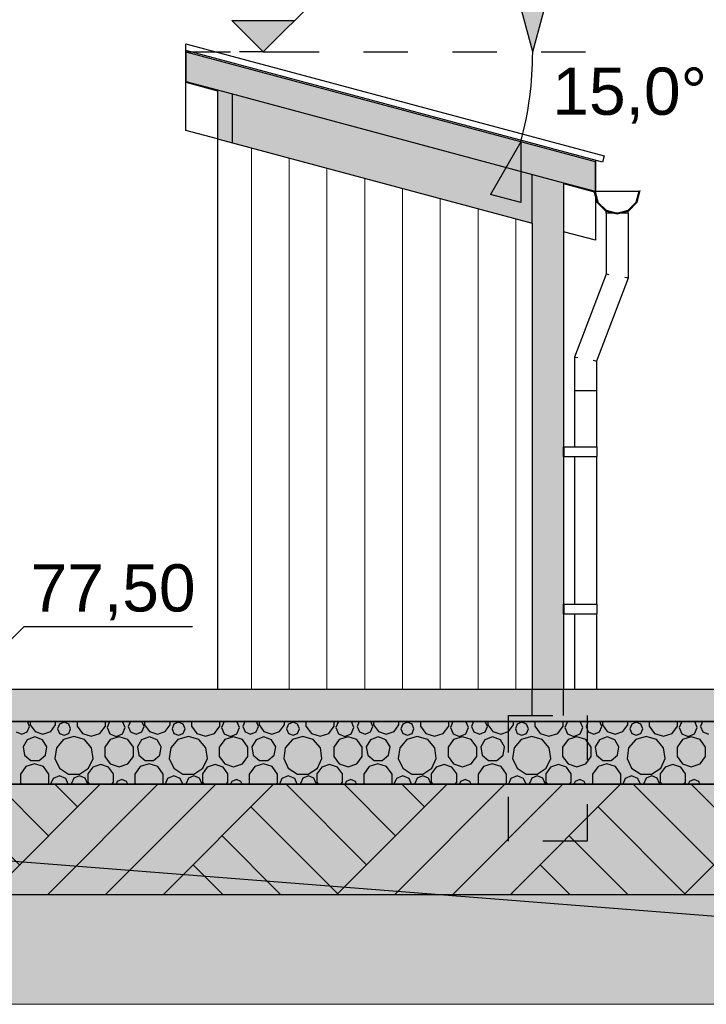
# Model space of a CAD drawing. Header units: millimetres. Extents: x 136716 to 165336, y 71818 to 82974.
# Tile 12 of 14: x 160360 to 162542, y 76497 to 79625. Entities that reach past the tile are written whole.
import ezdxf

# ---------------------------------------------------------------- set-up
doc = ezdxf.new("R2010")
doc.units = ezdxf.units.MM
doc.header["$LTSCALE"] = 0.5
doc.header["$MEASUREMENT"] = 0
doc.linetypes.add('PLINE', pattern=[0])
doc.linetypes.add('Små Stiplet', pattern=[564.444444, 282.222222, -282.222222])
for name, color, linetype in [('0(Nye konstruksjoner)', 7, 'Continuous'), ('23-- Yttervegger (Skravur)(Nye konstruksjoner)', 7, 'Continuous'), ('23-- Yttervegger(Nye konstruksjoner)', 7, 'Continuous'), ('26-- Yttertak (Skravur)(Nye konstruksjoner)', 7, 'Continuous'), ('26-- Yttertak(Nye konstruksjoner)', 7, 'Continuous'), ('265- Gesimser_ takrenner og nedløp(Nye konstruksjoner)', 7, 'Continuous'), ('315- Utstyr for sanitærinstallasjoner(Nye konstruksjoner)', 7, 'Continuous'), ('711--_E__ Eksisterende terreng(Nye konstruksjoner)', 7, 'Continuous'), ('762- Plasser (Parkeringsplasser_ lekeplasser_ balløkker mv) (Skravur)(Nye konstruksjoner)', 7, 'Continuous'), ('842-M___1_100 Målsetting bygning(Nye konstruksjoner)', 7, 'Continuous'), ('842-M___1_50 Målsetting bygning(Nye konstruksjoner)', 7, 'Continuous')]:
    doc.layers.add(name, color=color, linetype=linetype)
doc.layers.add('235- Utvendig kledning og overflate(Nye konstruksjoner)', color=7, linetype='Continuous', lineweight=0)
doc.layers.add('256- Faste himlinger og overflatebehandling(Nye konstruksjoner)', color=7, linetype='Continuous', lineweight=0)
doc.styles.add('GENERATED_STYLE_1', font='arial.ttf')
doc.dimstyles.new('GENERATED_STYLE__1', dxfattribs={"dimtxt": 150, "dimasz": 190, "dimexe": 0.18, "dimexo": 0.0625, "dimgap": 0, "dimtad": 1, "dimtih": 1, "dimtoh": 1, "dimdec": 0, "dimzin": 0, "dimdsep": 46, "dimtxsty": 'GENERATED_STYLE_1', "dimblk": 'ARROWHEAD_6', "dimblk1": 'ARROWHEAD_6', "dimblk2": 'ARROWHEAD_6', "dimcen": 0.09, "dimse1": 1, "dimse2": 1, "dimclrd": 256, "dimclre": 256, "dimclrt": 256, "dimadec": 1, "dimazin": 0, "dimtfac": 1, "dimtdec": 4, "dimtmove": 0, "dimatfit": 3, "dimfxl": 1, "dimtolj": 1, "dimtzin": 0, "dimarcsym": 0})
doc.dimstyles.new('GENERATED_STYLE__3', dxfattribs={"dimtxt": 150, "dimasz": 183.574879, "dimexe": 0.18, "dimexo": 40, "dimgap": 0, "dimtad": 1, "dimtih": 1, "dimtoh": 1, "dimdec": 0, "dimzin": 0, "dimdsep": 46, "dimtxsty": 'GENERATED_STYLE_1', "dimblk": 'ARROWHEAD_5', "dimblk1": 'ARROWHEAD_5', "dimblk2": 'ARROWHEAD_5', "dimcen": 0.09, "dimclrd": 256, "dimclre": 256, "dimclrt": 256, "dimadec": 1, "dimazin": 0, "dimtfac": 1, "dimtdec": 4, "dimtmove": 2, "dimatfit": 3, "dimfxl": 1, "dimtolj": 1, "dimtzin": 0, "dimarcsym": 0})

# ---------------------------------------------------------------- blocks, each defined once
blk = doc.blocks.new('*X26', base_point=(23300.8, 0))
at = {"layer": '235- Utvendig kledning og overflate(Nye konstruksjoner)', "linetype": 'PLINE'}
for p, q in [((161096.5, 79218), (161096.5, 77497.4)), ((161096.5, 77497.4), (161096.5, 79218)), ((161216.5, 79185.8), (161216.5, 77497.4)), ((161216.5, 77497.4), (161216.5, 79185.8)), ((161336.5, 79153.7), (161336.5, 77497.4)), ((161336.5, 77497.4), (161336.5, 79153.7)), ((161456.6, 79121.5), (161456.6, 77497.4)), ((161456.6, 77497.4), (161456.6, 79121.5)), ((161576.6, 79089.3), (161576.6, 77497.4)), ((161576.6, 77497.4), (161576.6, 79089.3)), ((161696.6, 79057.2), (161696.6, 77497.4)), ((161696.6, 77497.4), (161696.6, 79057.2)), ((161816.7, 79025), (161816.7, 77497.4)), ((161816.7, 77497.4), (161816.7, 79025)), ((161936.7, 78992.8), (161936.7, 77497.4)), ((161936.7, 77497.4), (161936.7, 78992.8))]:
    blk.add_line(p, q, dxfattribs=at)
blk = doc.blocks.new('*X27', base_point=(23300.8, 0))
at = {"layer": '0(Nye konstruksjoner)', "linetype": 'PLINE'}
for p, q in [((160391.5, 77380.5), (160384.9, 77396.3)), ((160393.3, 77396.3), (160393.3, 77385.1)), ((160474.2, 77385.1), (160474.2, 77396.3)), ((160486.5, 77387.5), (160480.5, 77372.8)), ((160501.1, 77393.5), (160486.5, 77387.5)), ((160515.8, 77387.5), (160501.1, 77393.5)), ((160521.8, 77372.8), (160515.8, 77387.5)), ((160542.3, 77396.3), (160542.3, 77381.5)), ((160632.2, 77381.5), (160632.2, 77396.3)), ((160645.7, 77396.3), (160637.7, 77377)), ((160694.9, 77377), (160686.9, 77396.3)), ((160711.6, 77396.3), (160705, 77380.5)), ((160755.2, 77380.5), (160748.6, 77396.3)), ((160757, 77396.3), (160757, 77385.1)), ((160838, 77385.1), (160838, 77396.3)), ((160850.2, 77387.5), (160844.2, 77372.8)), ((160864.9, 77393.5), (160850.2, 77387.5)), ((160879.5, 77387.5), (160864.9, 77393.5)), ((160885.5, 77372.8), (160879.5, 77387.5)), ((160906, 77396.3), (160906, 77381.5)), ((160996, 77381.5), (160996, 77396.3)), ((161009.4, 77396.3), (161001.4, 77377)), ((161058.6, 77377), (161050.6, 77396.3)), ((161075.3, 77396.3), (161068.7, 77380.5)), ((161118.9, 77380.5), (161112.4, 77396.3)), ((161120.7, 77396.3), (161120.7, 77385.1)), ((161201.7, 77385.1), (161201.7, 77396.3)), ((161213.9, 77387.5), (161207.9, 77372.8)), ((161228.6, 77393.5), (161213.9, 77387.5)), ((161243.2, 77387.5), (161228.6, 77393.5)), ((161249.2, 77372.8), (161243.2, 77387.5)), ((161269.7, 77396.3), (161269.7, 77381.5)), ((161359.7, 77381.5), (161359.7, 77396.3)), ((161373.1, 77396.3), (161365.1, 77377)), ((161422.3, 77377), (161414.3, 77396.3)), ((161439, 77396.3), (161432.5, 77380.5)), ((161482.6, 77380.5), (161476.1, 77396.3)), ((161484.4, 77396.3), (161484.4, 77385.1)), ((161565.4, 77385.1), (161565.4, 77396.3)), ((161577.7, 77387.5), (161571.6, 77372.8)), ((161592.3, 77393.5), (161577.7, 77387.5)), ((161606.9, 77387.5), (161592.3, 77393.5)), ((161612.9, 77372.8), (161606.9, 77387.5)), ((161633.4, 77396.3), (161633.4, 77381.5)), ((161723.4, 77381.5), (161723.4, 77396.3)), ((161736.8, 77396.3), (161728.8, 77377)), ((161786, 77377), (161778, 77396.3)), ((161802.7, 77396.3), (161796.2, 77380.5)), ((161846.3, 77380.5), (161839.8, 77396.3)), ((161848.1, 77396.3), (161848.1, 77385.1)), ((161929.1, 77385.1), (161929.1, 77396.3)), ((161941.4, 77387.5), (161935.3, 77372.8)), ((161956, 77393.5), (161941.4, 77387.5)), ((161970.6, 77387.5), (161956, 77393.5)), ((161976.7, 77372.8), (161970.6, 77387.5)), ((161997.1, 77396.3), (161997.1, 77381.5)), ((162087.1, 77381.5), (162087.1, 77396.3)), ((162100.5, 77396.3), (162092.5, 77377)), ((162149.7, 77377), (162141.7, 77396.3)), ((162166.4, 77396.3), (162159.9, 77380.5)), ((162210, 77380.5), (162203.5, 77396.3)), ((162211.8, 77396.3), (162211.8, 77385.1)), ((162292.8, 77385.1), (162292.8, 77396.3)), ((162305.1, 77387.5), (162299, 77372.8)), ((162319.7, 77393.5), (162305.1, 77387.5)), ((162334.3, 77387.5), (162319.7, 77393.5)), ((162340.4, 77372.8), (162334.3, 77387.5)), ((162360.8, 77396.3), (162360.8, 77381.5)), ((162450.8, 77381.5), (162450.8, 77396.3)), ((162464.2, 77396.3), (162456.2, 77377)), ((162513.4, 77377), (162505.4, 77396.3)), ((162530.1, 77396.3), (162523.6, 77380.5)), ((160348.7, 77362.8), (160366.4, 77355.5)), ((160366.4, 77355.5), (160384.1, 77362.8)), ((160384.1, 77362.8), (160391.5, 77380.5)), ((160393.3, 77385.1), (160408.8, 77363.8)), ((160408.8, 77363.8), (160433.8, 77355.7)), ((160433.8, 77355.7), (160458.8, 77363.8)), ((160458.8, 77363.8), (160474.2, 77385.1)), ((160480.5, 77372.8), (160486.5, 77358.2)), ((160486.5, 77358.2), (160501.1, 77352.2)), ((160501.1, 77352.2), (160515.8, 77358.2)), ((160515.8, 77358.2), (160521.8, 77372.8)), ((160542.3, 77381.5), (160559.4, 77357.8)), ((160559.4, 77357.8), (160587.3, 77348.8)), ((160587.3, 77348.8), (160615.1, 77357.8)), ((160615.1, 77357.8), (160632.2, 77381.5)), ((160637.7, 77377), (160646.1, 77356.8)), ((160646.1, 77356.8), (160666.3, 77348.4)), ((160666.3, 77348.4), (160686.5, 77356.8)), ((160686.5, 77356.8), (160694.9, 77377)), ((160705, 77380.5), (160712.4, 77362.8)), ((160712.4, 77362.8), (160730.1, 77355.5)), ((160730.1, 77355.5), (160747.8, 77362.8)), ((160747.8, 77362.8), (160755.2, 77380.5)), ((160757, 77385.1), (160772.5, 77363.8)), ((160772.5, 77363.8), (160797.5, 77355.7)), ((160797.5, 77355.7), (160822.5, 77363.8)), ((160822.5, 77363.8), (160838, 77385.1)), ((160844.2, 77372.8), (160850.2, 77358.2)), ((160850.2, 77358.2), (160864.9, 77352.2)), ((160864.9, 77352.2), (160879.5, 77358.2)), ((160879.5, 77358.2), (160885.5, 77372.8)), ((160906, 77381.5), (160923.2, 77357.8)), ((160923.2, 77357.8), (160951, 77348.8)), ((160951, 77348.8), (160978.8, 77357.8)), ((160978.8, 77357.8), (160996, 77381.5)), ((161001.4, 77377), (161009.8, 77356.8)), ((161009.8, 77356.8), (161030, 77348.4)), ((161030, 77348.4), (161050.2, 77356.8)), ((161050.2, 77356.8), (161058.6, 77377)), ((161068.7, 77380.5), (161076.1, 77362.8)), ((161076.1, 77362.8), (161093.8, 77355.5)), ((161093.8, 77355.5), (161111.5, 77362.8)), ((161111.5, 77362.8), (161118.9, 77380.5)), ((161120.7, 77385.1), (161136.2, 77363.8)), ((161136.2, 77363.8), (161161.2, 77355.7)), ((161161.2, 77355.7), (161186.2, 77363.8)), ((161186.2, 77363.8), (161201.7, 77385.1)), ((161207.9, 77372.8), (161213.9, 77358.2)), ((161213.9, 77358.2), (161228.6, 77352.2)), ((161228.6, 77352.2), (161243.2, 77358.2)), ((161243.2, 77358.2), (161249.2, 77372.8)), ((161269.7, 77381.5), (161286.9, 77357.8)), ((161286.9, 77357.8), (161314.7, 77348.8)), ((161314.7, 77348.8), (161342.5, 77357.8)), ((161342.5, 77357.8), (161359.7, 77381.5)), ((161365.1, 77377), (161373.5, 77356.8)), ((161373.5, 77356.8), (161393.7, 77348.4)), ((161393.7, 77348.4), (161413.9, 77356.8)), ((161413.9, 77356.8), (161422.3, 77377)), ((161432.5, 77380.5), (161439.8, 77362.8)), ((161439.8, 77362.8), (161457.5, 77355.5)), ((161457.5, 77355.5), (161475.3, 77362.8)), ((161475.3, 77362.8), (161482.6, 77380.5)), ((161484.4, 77385.1), (161499.9, 77363.8)), ((161499.9, 77363.8), (161524.9, 77355.7)), ((161524.9, 77355.7), (161549.9, 77363.8)), ((161549.9, 77363.8), (161565.4, 77385.1)), ((161571.6, 77372.8), (161577.7, 77358.2)), ((161577.7, 77358.2), (161592.3, 77352.2)), ((161592.3, 77352.2), (161606.9, 77358.2)), ((161606.9, 77358.2), (161612.9, 77372.8)), ((161633.4, 77381.5), (161650.6, 77357.8)), ((161650.6, 77357.8), (161678.4, 77348.8)), ((161678.4, 77348.8), (161706.2, 77357.8)), ((161706.2, 77357.8), (161723.4, 77381.5)), ((161728.8, 77377), (161737.2, 77356.8)), ((161737.2, 77356.8), (161757.4, 77348.4)), ((161757.4, 77348.4), (161777.6, 77356.8)), ((161777.6, 77356.8), (161786, 77377)), ((161796.2, 77380.5), (161803.5, 77362.8)), ((161803.5, 77362.8), (161821.2, 77355.5)), ((161821.2, 77355.5), (161839, 77362.8)), ((161839, 77362.8), (161846.3, 77380.5)), ((161848.1, 77385.1), (161863.6, 77363.8)), ((161863.6, 77363.8), (161888.6, 77355.7)), ((161888.6, 77355.7), (161913.6, 77363.8)), ((161913.6, 77363.8), (161929.1, 77385.1)), ((161935.3, 77372.8), (161941.4, 77358.2)), ((161941.4, 77358.2), (161956, 77352.2)), ((161956, 77352.2), (161970.6, 77358.2)), ((161970.6, 77358.2), (161976.7, 77372.8)), ((161997.1, 77381.5), (162014.3, 77357.8)), ((162014.3, 77357.8), (162042.1, 77348.8)), ((162042.1, 77348.8), (162069.9, 77357.8)), ((162069.9, 77357.8), (162087.1, 77381.5)), ((162092.5, 77377), (162100.9, 77356.8)), ((162100.9, 77356.8), (162121.1, 77348.4)), ((162121.1, 77348.4), (162141.3, 77356.8)), ((162141.3, 77356.8), (162149.7, 77377)), ((162159.9, 77380.5), (162167.2, 77362.8)), ((162167.2, 77362.8), (162184.9, 77355.5)), ((162184.9, 77355.5), (162202.7, 77362.8)), ((162202.7, 77362.8), (162210, 77380.5)), ((162211.8, 77385.1), (162227.3, 77363.8)), ((162227.3, 77363.8), (162252.3, 77355.7)), ((162252.3, 77355.7), (162277.3, 77363.8)), ((162277.3, 77363.8), (162292.8, 77385.1)), ((162299, 77372.8), (162305.1, 77358.2)), ((162305.1, 77358.2), (162319.7, 77352.2)), ((162319.7, 77352.2), (162334.3, 77358.2)), ((162334.3, 77358.2), (162340.4, 77372.8)), ((162360.8, 77381.5), (162378, 77357.8)), ((162378, 77357.8), (162405.8, 77348.8)), ((162405.8, 77348.8), (162433.6, 77357.8)), ((162433.6, 77357.8), (162450.8, 77381.5)), ((162456.2, 77377), (162464.6, 77356.8)), ((162464.6, 77356.8), (162484.8, 77348.4)), ((162484.8, 77348.4), (162505, 77356.8)), ((162505, 77356.8), (162513.4, 77377)), ((162523.6, 77380.5), (162530.9, 77362.8)), ((162530.9, 77362.8), (162548.6, 77355.5)), ((160383.6, 77337.8), (160370.5, 77315.1)), ((160408.3, 77346.8), (160383.6, 77337.8)), ((160432.9, 77337.8), (160408.3, 77346.8)), ((160446, 77315.1), (160432.9, 77337.8)), ((160499.3, 77338.7), (160476.7, 77312.6)), ((160532.4, 77348.4), (160499.3, 77338.7)), ((160565.5, 77338.7), (160532.4, 77348.4)), ((160588.1, 77312.6), (160565.5, 77338.7)), ((160647.9, 77338.2), (160630.6, 77314.4)), ((160675.9, 77347.3), (160647.9, 77338.2)), ((160704, 77338.2), (160675.9, 77347.3)), ((160721.3, 77314.4), (160704, 77338.2)), ((160747.3, 77337.8), (160734.2, 77315.1)), ((160772, 77346.8), (160747.3, 77337.8)), ((160796.6, 77337.8), (160772, 77346.8)), ((160809.8, 77315.1), (160796.6, 77337.8)), ((160863, 77338.7), (160840.4, 77312.6)), ((160896.1, 77348.4), (160863, 77338.7)), ((160929.2, 77338.7), (160896.1, 77348.4)), ((160951.8, 77312.6), (160929.2, 77338.7)), ((161011.6, 77338.2), (160994.3, 77314.4)), ((161039.7, 77347.3), (161011.6, 77338.2)), ((161067.7, 77338.2), (161039.7, 77347.3)), ((161085, 77314.4), (161067.7, 77338.2)), ((161111, 77337.8), (161097.9, 77315.1)), ((161135.7, 77346.8), (161111, 77337.8)), ((161160.3, 77337.8), (161135.7, 77346.8)), ((161173.5, 77315.1), (161160.3, 77337.8)), ((161226.7, 77338.7), (161204.1, 77312.6)), ((161259.8, 77348.4), (161226.7, 77338.7)), ((161292.9, 77338.7), (161259.8, 77348.4)), ((161315.5, 77312.6), (161292.9, 77338.7)), ((161375.3, 77338.2), (161358, 77314.4)), ((161403.4, 77347.3), (161375.3, 77338.2)), ((161431.4, 77338.2), (161403.4, 77347.3)), ((161448.7, 77314.4), (161431.4, 77338.2)), ((161474.7, 77337.8), (161461.6, 77315.1)), ((161499.4, 77346.8), (161474.7, 77337.8)), ((161524, 77337.8), (161499.4, 77346.8)), ((161537.2, 77315.1), (161524, 77337.8)), ((161590.4, 77338.7), (161567.8, 77312.6)), ((161623.5, 77348.4), (161590.4, 77338.7)), ((161656.6, 77338.7), (161623.5, 77348.4)), ((161679.2, 77312.6), (161656.6, 77338.7)), ((161739, 77338.2), (161721.7, 77314.4)), ((161767.1, 77347.3), (161739, 77338.2)), ((161795.1, 77338.2), (161767.1, 77347.3)), ((161812.4, 77314.4), (161795.1, 77338.2)), ((161838.4, 77337.8), (161825.3, 77315.1)), ((161863.1, 77346.8), (161838.4, 77337.8)), ((161887.8, 77337.8), (161863.1, 77346.8)), ((161900.9, 77315.1), (161887.8, 77337.8)), ((161954.1, 77338.7), (161931.5, 77312.6)), ((161987.2, 77348.4), (161954.1, 77338.7)), ((162020.3, 77338.7), (161987.2, 77348.4)), ((162042.9, 77312.6), (162020.3, 77338.7)), ((162102.7, 77338.2), (162085.4, 77314.4)), ((162130.8, 77347.3), (162102.7, 77338.2)), ((162158.8, 77338.2), (162130.8, 77347.3)), ((162176.1, 77314.4), (162158.8, 77338.2)), ((162202.2, 77337.8), (162189, 77315.1)), ((162226.8, 77346.8), (162202.2, 77337.8)), ((162251.5, 77337.8), (162226.8, 77346.8)), ((162264.6, 77315.1), (162251.5, 77337.8)), ((162317.8, 77338.7), (162295.2, 77312.6)), ((162350.9, 77348.4), (162317.8, 77338.7)), ((162384, 77338.7), (162350.9, 77348.4)), ((162406.6, 77312.6), (162384, 77338.7)), ((162466.4, 77338.2), (162449.1, 77314.4)), ((162494.5, 77347.3), (162466.4, 77338.2)), ((162522.5, 77338.2), (162494.5, 77347.3)), ((162539.9, 77314.4), (162522.5, 77338.2)), ((160370.5, 77315.1), (160375.1, 77289.3)), ((160441.5, 77289.3), (160446, 77315.1)), ((160476.7, 77312.6), (160471.8, 77278.5)), ((160593, 77278.5), (160588.1, 77312.6)), ((160630.6, 77314.4), (160630.6, 77284.9)), ((160721.3, 77284.9), (160721.3, 77314.4)), ((160734.2, 77315.1), (160738.8, 77289.3)), ((160805.2, 77289.3), (160809.8, 77315.1)), ((160840.4, 77312.6), (160835.5, 77278.5)), ((160956.7, 77278.5), (160951.8, 77312.6)), ((160994.3, 77314.4), (160994.3, 77284.9)), ((161085, 77284.9), (161085, 77314.4)), ((161097.9, 77315.1), (161102.5, 77289.3)), ((161168.9, 77289.3), (161173.5, 77315.1)), ((161204.1, 77312.6), (161199.2, 77278.5)), ((161320.4, 77278.5), (161315.5, 77312.6)), ((161358, 77314.4), (161358, 77284.9)), ((161448.7, 77284.9), (161448.7, 77314.4)), ((161461.6, 77315.1), (161466.2, 77289.3)), ((161532.6, 77289.3), (161537.2, 77315.1)), ((161567.8, 77312.6), (161562.9, 77278.5)), ((161684.1, 77278.5), (161679.2, 77312.6)), ((161721.7, 77314.4), (161721.7, 77284.9)), ((161812.4, 77284.9), (161812.4, 77314.4)), ((161825.3, 77315.1), (161829.9, 77289.3)), ((161896.3, 77289.3), (161900.9, 77315.1)), ((161931.5, 77312.6), (161926.6, 77278.5)), ((162047.8, 77278.5), (162042.9, 77312.6)), ((162085.4, 77314.4), (162085.4, 77284.9)), ((162176.1, 77284.9), (162176.1, 77314.4)), ((162189, 77315.1), (162193.6, 77289.3)), ((162260, 77289.3), (162264.6, 77315.1)), ((162295.2, 77312.6), (162290.3, 77278.5)), ((162411.5, 77278.5), (162406.6, 77312.6)), ((162449.1, 77314.4), (162449.1, 77284.9)), ((162539.9, 77284.9), (162539.9, 77314.4)), ((160375.1, 77289.3), (160395.2, 77272.4)), ((160407.3, 77261.4), (160379.4, 77252.4)), ((160395.2, 77272.4), (160421.4, 77272.4)), ((160435.1, 77252.4), (160407.3, 77261.4)), ((160421.4, 77272.4), (160441.5, 77289.3)), ((160471.8, 77278.5), (160486.1, 77247.1)), ((160578.6, 77247.1), (160593, 77278.5)), ((160630.6, 77284.9), (160647.9, 77261)), ((160647.9, 77261), (160675.9, 77251.9)), ((160675.9, 77251.9), (160704, 77261)), ((160704, 77261), (160721.3, 77284.9)), ((160738.8, 77289.3), (160758.9, 77272.4)), ((160771, 77261.4), (160743.2, 77252.4)), ((160758.9, 77272.4), (160785.1, 77272.4)), ((160798.8, 77252.4), (160771, 77261.4)), ((160785.1, 77272.4), (160805.2, 77289.3)), ((160835.5, 77278.5), (160849.8, 77247.1)), ((160942.3, 77247.1), (160956.7, 77278.5)), ((160994.3, 77284.9), (161011.6, 77261)), ((161011.6, 77261), (161039.7, 77251.9)), ((161039.7, 77251.9), (161067.7, 77261)), ((161067.7, 77261), (161085, 77284.9)), ((161102.5, 77289.3), (161122.6, 77272.4)), ((161134.7, 77261.4), (161106.9, 77252.4)), ((161122.6, 77272.4), (161148.8, 77272.4)), ((161162.5, 77252.4), (161134.7, 77261.4)), ((161148.8, 77272.4), (161168.9, 77289.3)), ((161199.2, 77278.5), (161213.5, 77247.1)), ((161306.1, 77247.1), (161320.4, 77278.5)), ((161358, 77284.9), (161375.3, 77261)), ((161375.3, 77261), (161403.4, 77251.9)), ((161403.4, 77251.9), (161431.4, 77261)), ((161431.4, 77261), (161448.7, 77284.9)), ((161466.2, 77289.3), (161486.3, 77272.4)), ((161498.4, 77261.4), (161470.6, 77252.4)), ((161486.3, 77272.4), (161512.5, 77272.4)), ((161526.2, 77252.4), (161498.4, 77261.4)), ((161512.5, 77272.4), (161532.6, 77289.3)), ((161562.9, 77278.5), (161577.2, 77247.1)), ((161669.8, 77247.1), (161684.1, 77278.5)), ((161721.7, 77284.9), (161739, 77261)), ((161739, 77261), (161767.1, 77251.9)), ((161767.1, 77251.9), (161795.1, 77261)), ((161795.1, 77261), (161812.4, 77284.9)), ((161829.9, 77289.3), (161850, 77272.4)), ((161862.1, 77261.4), (161834.3, 77252.4)), ((161850, 77272.4), (161876.2, 77272.4)), ((161889.9, 77252.4), (161862.1, 77261.4)), ((161876.2, 77272.4), (161896.3, 77289.3)), ((161926.6, 77278.5), (161940.9, 77247.1)), ((162033.5, 77247.1), (162047.8, 77278.5)), ((162085.4, 77284.9), (162102.7, 77261)), ((162102.7, 77261), (162130.8, 77251.9)), ((162130.8, 77251.9), (162158.8, 77261)), ((162158.8, 77261), (162176.1, 77284.9)), ((162193.6, 77289.3), (162213.7, 77272.4)), ((162225.8, 77261.4), (162198, 77252.4)), ((162213.7, 77272.4), (162239.9, 77272.4)), ((162253.6, 77252.4), (162225.8, 77261.4)), ((162239.9, 77272.4), (162260, 77289.3)), ((162290.3, 77278.5), (162304.7, 77247.1)), ((162397.2, 77247.1), (162411.5, 77278.5)), ((162449.1, 77284.9), (162466.4, 77261)), ((162466.4, 77261), (162494.5, 77251.9)), ((162494.5, 77251.9), (162522.5, 77261)), ((162522.5, 77261), (162539.9, 77284.9)), ((160379.4, 77252.4), (160362.3, 77228.7)), ((160452.2, 77228.7), (160435.1, 77252.4)), ((160486.1, 77247.1), (160515.1, 77228.4)), ((160549.6, 77228.4), (160578.6, 77247.1)), ((160592.5, 77250.7), (160577, 77229.4)), ((160617.5, 77258.8), (160592.5, 77250.7)), ((160642.5, 77250.7), (160617.5, 77258.8)), ((160658, 77229.4), (160642.5, 77250.7)), ((160743.2, 77252.4), (160726, 77228.7)), ((160816, 77228.7), (160798.8, 77252.4)), ((160849.8, 77247.1), (160878.8, 77228.4)), ((160913.3, 77228.4), (160942.3, 77247.1)), ((160956.2, 77250.7), (160940.7, 77229.4)), ((160981.2, 77258.8), (160956.2, 77250.7)), ((161006.2, 77250.7), (160981.2, 77258.8)), ((161021.7, 77229.4), (161006.2, 77250.7)), ((161106.9, 77252.4), (161089.7, 77228.7)), ((161179.7, 77228.7), (161162.5, 77252.4)), ((161213.5, 77247.1), (161242.5, 77228.4)), ((161277, 77228.4), (161306.1, 77247.1)), ((161319.9, 77250.7), (161304.4, 77229.4)), ((161344.9, 77258.8), (161319.9, 77250.7)), ((161369.9, 77250.7), (161344.9, 77258.8)), ((161385.4, 77229.4), (161369.9, 77250.7)), ((161470.6, 77252.4), (161453.4, 77228.7)), ((161543.4, 77228.7), (161526.2, 77252.4)), ((161577.2, 77247.1), (161606.3, 77228.4)), ((161640.7, 77228.4), (161669.8, 77247.1)), ((161683.6, 77250.7), (161668.1, 77229.4)), ((161708.6, 77258.8), (161683.6, 77250.7)), ((161733.6, 77250.7), (161708.6, 77258.8)), ((161749.1, 77229.4), (161733.6, 77250.7)), ((161834.3, 77252.4), (161817.1, 77228.7)), ((161907.1, 77228.7), (161889.9, 77252.4)), ((161940.9, 77247.1), (161970, 77228.4)), ((162004.5, 77228.4), (162033.5, 77247.1)), ((162047.3, 77250.7), (162031.8, 77229.4)), ((162072.3, 77258.8), (162047.3, 77250.7)), ((162097.3, 77250.7), (162072.3, 77258.8)), ((162112.8, 77229.4), (162097.3, 77250.7)), ((162198, 77252.4), (162180.8, 77228.7)), ((162270.8, 77228.7), (162253.6, 77252.4)), ((162304.7, 77247.1), (162333.7, 77228.4)), ((162368.2, 77228.4), (162397.2, 77247.1)), ((162411, 77250.7), (162395.6, 77229.4)), ((162436, 77258.8), (162411, 77250.7)), ((162461, 77250.7), (162436, 77258.8)), ((162476.5, 77229.4), (162461, 77250.7)), ((160362.3, 77228.7), (160362.3, 77199.5)), ((160362.3, 77199.5), (160364.6, 77196.3)), ((160449.9, 77196.3), (160452.2, 77199.5)), ((160452.2, 77199.5), (160452.2, 77228.7)), ((160466.1, 77215.2), (160458.2, 77196.3)), ((160486.3, 77223.6), (160466.1, 77215.2)), ((160506.5, 77215.2), (160486.3, 77223.6)), ((160514.3, 77196.3), (160506.5, 77215.2)), ((160515.1, 77228.4), (160549.6, 77228.4)), ((160532.4, 77216.3), (160525, 77198.5)), ((160525, 77198.5), (160526, 77196.3)), ((160550.1, 77223.6), (160532.4, 77216.3)), ((160567.8, 77216.3), (160550.1, 77223.6)), ((160575.2, 77198.5), (160567.8, 77216.3)), ((160574.3, 77196.3), (160575.2, 77198.5)), ((160577, 77229.4), (160577, 77203.1)), ((160577, 77203.1), (160582, 77196.3)), ((160653, 77196.3), (160658, 77203.1)), ((160658, 77203.1), (160658, 77229.4)), ((160670.2, 77205.5), (160666.4, 77196.3)), ((160684.9, 77211.5), (160670.2, 77205.5)), ((160699.5, 77205.5), (160684.9, 77211.5)), ((160703.3, 77196.3), (160699.5, 77205.5)), ((160726, 77228.7), (160726, 77199.5)), ((160726, 77199.5), (160728.3, 77196.3)), ((160813.7, 77196.3), (160816, 77199.5)), ((160816, 77199.5), (160816, 77228.7)), ((160829.8, 77215.2), (160822, 77196.3)), ((160850, 77223.6), (160829.8, 77215.2)), ((160870.2, 77215.2), (160850, 77223.6)), ((160878, 77196.3), (160870.2, 77215.2)), ((160878.8, 77228.4), (160913.3, 77228.4)), ((160896.1, 77216.3), (160888.7, 77198.5)), ((160888.7, 77198.5), (160889.7, 77196.3)), ((160913.8, 77223.6), (160896.1, 77216.3)), ((160931.5, 77216.3), (160913.8, 77223.6)), ((160938.9, 77198.5), (160931.5, 77216.3)), ((160938, 77196.3), (160938.9, 77198.5)), ((160940.7, 77229.4), (160940.7, 77203.1)), ((160940.7, 77203.1), (160945.7, 77196.3)), ((161016.7, 77196.3), (161021.7, 77203.1)), ((161021.7, 77203.1), (161021.7, 77229.4)), ((161033.9, 77205.5), (161030.2, 77196.3)), ((161048.6, 77211.5), (161033.9, 77205.5)), ((161063.2, 77205.5), (161048.6, 77211.5)), ((161067, 77196.3), (161063.2, 77205.5)), ((161089.7, 77228.7), (161089.7, 77199.5)), ((161089.7, 77199.5), (161092, 77196.3)), ((161177.4, 77196.3), (161179.7, 77199.5)), ((161179.7, 77199.5), (161179.7, 77228.7)), ((161193.5, 77215.2), (161185.7, 77196.3)), ((161213.7, 77223.6), (161193.5, 77215.2)), ((161233.9, 77215.2), (161213.7, 77223.6)), ((161241.7, 77196.3), (161233.9, 77215.2)), ((161242.5, 77228.4), (161277, 77228.4)), ((161259.8, 77216.3), (161252.5, 77198.5)), ((161252.5, 77198.5), (161253.4, 77196.3)), ((161277.5, 77223.6), (161259.8, 77216.3)), ((161295.3, 77216.3), (161277.5, 77223.6)), ((161302.6, 77198.5), (161295.3, 77216.3)), ((161301.7, 77196.3), (161302.6, 77198.5)), ((161304.4, 77229.4), (161304.4, 77203.1)), ((161304.4, 77203.1), (161309.4, 77196.3)), ((161380.4, 77196.3), (161385.4, 77203.1)), ((161385.4, 77203.1), (161385.4, 77229.4)), ((161397.7, 77205.5), (161393.9, 77196.3)), ((161412.3, 77211.5), (161397.7, 77205.5)), ((161426.9, 77205.5), (161412.3, 77211.5)), ((161430.7, 77196.3), (161426.9, 77205.5)), ((161453.4, 77228.7), (161453.4, 77199.5)), ((161453.4, 77199.5), (161455.7, 77196.3)), ((161541.1, 77196.3), (161543.4, 77199.5)), ((161543.4, 77199.5), (161543.4, 77228.7)), ((161557.2, 77215.2), (161549.4, 77196.3)), ((161577.4, 77223.6), (161557.2, 77215.2)), ((161597.6, 77215.2), (161577.4, 77223.6)), ((161605.4, 77196.3), (161597.6, 77215.2)), ((161606.3, 77228.4), (161640.7, 77228.4)), ((161623.5, 77216.3), (161616.2, 77198.5)), ((161616.2, 77198.5), (161617.1, 77196.3)), ((161641.2, 77223.6), (161623.5, 77216.3)), ((161659, 77216.3), (161641.2, 77223.6)), ((161666.3, 77198.5), (161659, 77216.3)), ((161665.4, 77196.3), (161666.3, 77198.5)), ((161668.1, 77229.4), (161668.1, 77203.1)), ((161668.1, 77203.1), (161673.1, 77196.3)), ((161744.1, 77196.3), (161749.1, 77203.1)), ((161749.1, 77203.1), (161749.1, 77229.4)), ((161761.4, 77205.5), (161757.6, 77196.3)), ((161776, 77211.5), (161761.4, 77205.5)), ((161790.6, 77205.5), (161776, 77211.5)), ((161794.4, 77196.3), (161790.6, 77205.5)), ((161817.1, 77228.7), (161817.1, 77199.5)), ((161817.1, 77199.5), (161819.4, 77196.3)), ((161904.8, 77196.3), (161907.1, 77199.5)), ((161907.1, 77199.5), (161907.1, 77228.7)), ((161920.9, 77215.2), (161913.1, 77196.3)), ((161941.1, 77223.6), (161920.9, 77215.2)), ((161961.3, 77215.2), (161941.1, 77223.6)), ((161969.2, 77196.3), (161961.3, 77215.2)), ((161970, 77228.4), (162004.5, 77228.4)), ((161987.2, 77216.3), (161979.9, 77198.5)), ((161979.9, 77198.5), (161980.8, 77196.3)), ((162004.9, 77223.6), (161987.2, 77216.3)), ((162022.7, 77216.3), (162004.9, 77223.6)), ((162030, 77198.5), (162022.7, 77216.3)), ((162029.1, 77196.3), (162030, 77198.5)), ((162031.8, 77229.4), (162031.8, 77203.1)), ((162031.8, 77203.1), (162036.8, 77196.3)), ((162107.8, 77196.3), (162112.8, 77203.1)), ((162112.8, 77203.1), (162112.8, 77229.4)), ((162125.1, 77205.5), (162121.3, 77196.3)), ((162139.7, 77211.5), (162125.1, 77205.5)), ((162154.3, 77205.5), (162139.7, 77211.5)), ((162158.1, 77196.3), (162154.3, 77205.5)), ((162180.8, 77228.7), (162180.8, 77199.5)), ((162180.8, 77199.5), (162183.1, 77196.3)), ((162268.5, 77196.3), (162270.8, 77199.5)), ((162270.8, 77199.5), (162270.8, 77228.7)), ((162284.6, 77215.2), (162276.8, 77196.3)), ((162304.8, 77223.6), (162284.6, 77215.2)), ((162325, 77215.2), (162304.8, 77223.6)), ((162332.9, 77196.3), (162325, 77215.2)), ((162333.7, 77228.4), (162368.2, 77228.4)), ((162350.9, 77216.3), (162343.6, 77198.5)), ((162343.6, 77198.5), (162344.5, 77196.3)), ((162368.6, 77223.6), (162350.9, 77216.3)), ((162386.4, 77216.3), (162368.6, 77223.6)), ((162393.7, 77198.5), (162386.4, 77216.3)), ((162392.8, 77196.3), (162393.7, 77198.5)), ((162395.6, 77229.4), (162395.6, 77203.1)), ((162395.6, 77203.1), (162400.5, 77196.3)), ((162471.5, 77196.3), (162476.5, 77203.1)), ((162476.5, 77203.1), (162476.5, 77229.4)), ((162488.8, 77205.5), (162485, 77196.3)), ((162503.4, 77211.5), (162488.8, 77205.5)), ((162518, 77205.5), (162503.4, 77211.5)), ((162521.8, 77196.3), (162518, 77205.5))]:
    blk.add_line(p, q, dxfattribs=at)
blk = doc.blocks.new('*D28', base_point=(23300.8, 0))
at = {"layer": '842-M___1_100 Målsetting bygning(Nye konstruksjoner)', "linetype": 'PLINE'}
for p, q in [((160888.4, 80528.3), (160888.4, 80903.3)), ((162188.4, 80528.3), (162188.4, 80903.3)), ((160988.4, 80815.8), (160788.4, 80615.8)), ((162088.4, 80615.8), (162288.4, 80815.8)), ((160738.4, 80715.8), (160888.4, 80715.8)), ((160888.4, 80715.8), (162188.4, 80715.8)), ((162188.4, 80715.8), (162338.4, 80715.8))]:
    blk.add_line(p, q, dxfattribs=at)
at = {"layer": '842-M___1_100 Målsetting bygning(Nye konstruksjoner)', "insert": (161281, 80745.8), "char_height": 150, "attachment_point": 7, "style": 'GENERATED_STYLE_1'}
blk.add_mtext('\\A1;{\\pql;\\fArial|b0|i0|c0|p0;\\W1.000000;1\xa0300}', dxfattribs=at)
blk = doc.blocks.new('ARROWHEAD_6')
at = {"linetype": 'Continuous'}
for p, q in [((-0.5, -0.5), (0.5, 0.5)), ((0, 0), (-1, 0))]:
    blk.add_line(p, q, dxfattribs=at)
blk = doc.blocks.new('*D29', base_point=(23300.8, 0))
at = {"layer": '842-M___1_100 Målsetting bygning(Nye konstruksjoner)', "linetype": 'PLINE'}
for p, q in [((160988.4, 80028.3), (160988.4, 80403.3)), ((162088.4, 80028.3), (162088.4, 80403.3)), ((161088.4, 80315.8), (160888.4, 80115.8)), ((161988.4, 80115.8), (162188.4, 80315.8)), ((160838.4, 80215.8), (160988.4, 80215.8)), ((160988.4, 80215.8), (162088.4, 80215.8)), ((162088.4, 80215.8), (162238.4, 80215.8))]:
    blk.add_line(p, q, dxfattribs=at)
at = {"layer": '842-M___1_100 Målsetting bygning(Nye konstruksjoner)', "insert": (161281, 80245.8), "char_height": 150, "attachment_point": 7, "style": 'GENERATED_STYLE_1'}
blk.add_mtext('\\A1;{\\pql;\\fArial|b0|i0|c0|p0;\\W1.000000;1\xa0100}', dxfattribs=at)
blk = doc.blocks.new('*D30', base_point=(23300.8, 0))
at = {"layer": '842-M___1_50 Målsetting bygning(Nye konstruksjoner)', "linetype": 'Continuous'}
for points in [[(161990.5, 79522.8), (162040.5, 79709.4), (161940.5, 79709.4)], [(161952.9, 79237.6), (161856.3, 79070.3), (161952.9, 79044.4)]]:
    blk.add_hatch(color=256, dxfattribs=at).paths.add_polyline_path(points)
at = {"layer": '842-M___1_50 Målsetting bygning(Nye konstruksjoner)', "linetype": 'PLINE'}
for p, q in [((161940.5, 79709.4), (162040.5, 79709.4)), ((161990.5, 79522.8), (161940.5, 79709.4)), ((161990.5, 79522.8), (162040.5, 79709.4)), ((161952.9, 79237.6), (161856.3, 79070.3)), ((161952.9, 79237.6), (161952.9, 79044.4)), ((161952.9, 79044.4), (161856.3, 79070.3))]:
    blk.add_line(p, q, dxfattribs=at)
blk.add_arc((160888.4, 79522.8), 1102, 345, 0, dxfattribs=at)
at = {"layer": '842-M___1_50 Målsetting bygning(Nye konstruksjoner)', "insert": (162052.7, 79295.3), "char_height": 150, "attachment_point": 7, "style": 'GENERATED_STYLE_1'}
blk.add_mtext('\\A1;{\\pql;\\fArial|b0|i0|c0|p0;\\W1.000000;15,0°}', dxfattribs=at)
blk = doc.blocks.new('ARROWHEAD_5')
at = {"linetype": 'Continuous'}
blk.add_hatch(color=256, dxfattribs=at).paths.add_polyline_path([(-1, 0.2679), (0, 0), (-1, -0.2679)])
blk.add_line((0, 0), (-1, 0), dxfattribs=at)

msp = doc.modelspace()

# ---------------------------------------------------------------- hatches: boundary and pattern name
at = {"layer": '0(Nye konstruksjoner)', "linetype": 'Continuous'}
msp.add_hatch(color=256, dxfattribs=at).paths.add_polyline_path([(159084.4, 77396.3), (165335.6, 77396.3), (165335.6, 77497.4), (159084.4, 77497.4)])
h = msp.add_hatch(dxfattribs=at)
h.set_pattern_fill('Jord_0003', color=256, style=0, pattern_type=2)
h.set_pattern_definition([(45, (23300.77, 0), (-275.7716, 275.7716), []), (45, (23208.85, 91.9), (-551.5433, 551.5433), []), (45, (23116.9, 183.85), (-551.5433, 551.5433), []), (135, (23025, 275.77), (91.92388, 91.92388), [390, -390])])
h.paths.add_polyline_path([(159084.4, 76846.3), (165335.6, 76846.3), (165335.6, 77196.3), (159084.4, 77196.3)])
at = {"layer": '23-- Yttervegger (Skravur)(Nye konstruksjoner)', "linetype": 'Continuous'}
msp.add_hatch(color=256, dxfattribs=at).paths.add_polyline_path([(162088.4, 77497.4), (162088.4, 79107.5), (161988.4, 79134.3), (161988.4, 77497.4)])
at = {"layer": '26-- Yttertak (Skravur)(Nye konstruksjoner)', "linetype": 'Continuous'}
for points in [[(160888.4, 79429), (162188.4, 79080.7), (162188.4, 79174.5), (160888.4, 79522.8)], [(160988.4, 79402.2), (160988.4, 79246.9), (161988.4, 78979), (161988.4, 79134.3)]]:
    msp.add_hatch(color=256, dxfattribs=at).paths.add_polyline_path(points)
at = {"layer": '762- Plasser (Parkeringsplasser_ lekeplasser_ balløkker mv) (Skravur)(Nye konstruksjoner)', "linetype": 'Continuous'}
for points in [[(162088.4, 76497.4), (162088.4, 77497.4), (160018.4, 77497.4), (160018.4, 76497.4)], [(163751, 77497.4), (162088.4, 77497.4), (162088.4, 76497.4), (163751, 76497.4)]]:
    msp.add_hatch(color=256, dxfattribs=at).paths.add_polyline_path(points)
at = {"layer": '842-M___1_100 Målsetting bygning(Nye konstruksjoner)', "linetype": 'Continuous'}
msp.add_hatch(color=256, dxfattribs=at).paths.add_polyline_path([(161134, 79522.8), (161234, 79622.8), (161034, 79622.8)])

# ---------------------------------------------------------------- linework, layer by layer
at = {"layer": '0(Nye konstruksjoner)', "linetype": 'PLINE', "flags": 128}
for points in [[(159084.4, 77396.3), (165335.6, 77396.3), (165335.6, 77497.4), (159084.4, 77497.4)], [(159084.4, 77196.3), (165335.6, 77196.3), (165335.6, 77396.3), (159084.4, 77396.3)], [(159084.4, 76846.3), (165335.6, 76846.3), (165335.6, 77196.3), (159084.4, 77196.3)]]:
    msp.add_lwpolyline(points, close=True, dxfattribs=at)
at = {"layer": '23-- Yttervegger(Nye konstruksjoner)', "linetype": 'PLINE'}
for p, q in [((160988.4, 79246.9), (160988.4, 77497.4)), ((162088.4, 79107.5), (162088.4, 77497.4)), ((161988.4, 78979), (161988.4, 77497.4))]:
    msp.add_line(p, q, dxfattribs=at)
at = {"layer": '256- Faste himlinger og overflatebehandling(Nye konstruksjoner)', "linetype": 'PLINE'}
for p, q in [((161988.4, 77497.4), (160018.4, 77497.4)), ((163751, 77497.4), (162088.4, 77497.4)), ((162088.4, 76497.4), (160018.4, 76497.4)), ((163751, 76497.4), (162088.4, 76497.4))]:
    msp.add_line(p, q, dxfattribs=at)
at = {"layer": '26-- Yttertak(Nye konstruksjoner)', "linetype": 'PLINE'}
for p, q in [((160888.4, 79522.8), (160888.4, 79429)), ((160888.4, 79522.8), (162188.4, 79174.5)), ((160888.4, 79429), (160988.4, 79402.2)), ((160988.4, 79402.2), (160988.4, 79246.9)), ((160988.4, 79246.9), (161988.4, 78979)), ((162188.4, 79174.5), (162188.4, 79080.7)), ((162088.4, 79107.5), (162188.4, 79080.7))]:
    msp.add_line(p, q, dxfattribs=at)
at = {"layer": '265- Gesimser_ takrenner og nedløp(Nye konstruksjoner)', "linetype": 'PLINE'}
for p, q in [((160888.4, 79548.6), (162217.1, 79192.5)), ((160888.4, 79527.9), (160888.4, 79548.6)), ((160888.4, 79426.4), (160888.4, 79527.9)), ((162211.9, 79173.2), (160888.4, 79527.9)), ((160888.4, 79273.2), (160888.4, 79426.4)), ((160888.4, 79426.4), (160988.4, 79399.6)), ((160988.4, 79246.4), (160888.4, 79273.2)), ((162189.7, 79179.2), (162189.7, 79080.7)), ((162217.1, 79192.5), (162211.9, 79173.2)), ((162088.4, 79104.8), (162189.7, 79077.7)), ((162184.7, 79081.7), (162194.3, 79045.7)), ((162188.4, 79080.7), (162258.4, 79080.7)), ((162188.4, 79080.7), (162197.8, 79045.7)), ((162189.7, 79077.7), (162189.7, 78924.5)), ((162258.4, 79080.7), (162328.4, 79080.7)), ((162319, 79045.7), (162328.4, 79080.7)), ((162322.5, 79045.7), (162332.4, 79082.7)), ((162194.3, 79045.7), (162221.4, 79018.6)), ((162197.8, 79045.7), (162223.4, 79020.1)), ((162293.4, 79020.1), (162319, 79045.7)), ((162295.4, 79018.6), (162322.5, 79045.7)), ((162221.4, 79018.6), (162258.4, 79008.7)), ((162223.4, 79010.7), (162223.4, 79020.1)), ((162223.4, 79020.1), (162258.4, 79010.7)), ((162258.4, 79010.7), (162293.4, 79020.1)), ((162258.4, 79008.7), (162295.4, 79018.6)), ((162293.4, 79010.7), (162293.4, 79020.1)), ((162293.4, 79020.1), (162293.4, 79020.1)), ((162295.4, 79018.6), (162295.4, 79018.6)), ((162295.4, 79018.6), (162295.4, 79018.6)), ((162295.4, 79018.6), (162295.4, 79018.6)), ((162295.4, 79018.6), (162295.4, 79018.6)), ((162295.4, 79018.6), (162295.4, 79018.6)), ((162226.1, 79010.7), (162223.4, 79010.7)), ((162223.4, 79010.7), (162223.4, 78817.1)), ((162227.6, 79010.7), (162226.1, 79010.7)), ((162228.1, 79010.7), (162227.6, 79010.7)), ((162230.3, 79010.7), (162228.1, 79010.7)), ((162233.7, 79010.7), (162230.3, 79010.7)), ((162238.8, 79010.7), (162233.7, 79010.7)), ((162240.9, 79010.7), (162238.8, 79010.7)), ((162242.7, 79010.7), (162240.9, 79010.7)), ((162245, 79010.7), (162242.7, 79010.7)), ((162258.4, 79010.7), (162245, 79010.7)), ((162258.4, 79010.7), (162258.4, 79010.7)), ((162271.8, 79010.7), (162258.4, 79010.7)), ((162258.4, 79008.7), (162258.4, 79008.7)), ((162258.4, 79008.7), (162258.4, 79008.7)), ((162258.4, 79008.7), (162258.4, 79008.7)), ((162258.4, 79008.7), (162258.4, 79008.7)), ((162258.4, 79008.7), (162258.4, 79008.7)), ((162274.1, 79010.7), (162271.8, 79010.7)), ((162275.9, 79010.7), (162274.1, 79010.7)), ((162278.1, 79010.7), (162275.9, 79010.7)), ((162283.2, 79010.7), (162278.1, 79010.7)), ((162286.6, 79010.7), (162283.2, 79010.7)), ((162288.7, 79010.7), (162286.6, 79010.7)), ((162289.2, 79010.7), (162288.7, 79010.7)), ((162290.8, 79010.7), (162289.2, 79010.7)), ((162293.4, 79010.7), (162290.8, 79010.7)), ((162293.4, 79010.7), (162293.4, 78804.3)), ((162189.7, 78924.5), (162088.4, 78951.6)), ((162223.4, 78817.1), (162123.4, 78553.2)), ((162293.4, 78804.3), (162193.4, 78540.4)), ((162226.1, 78816.6), (162223.4, 78817.1)), ((162233.7, 78815.2), (162226.1, 78816.6)), ((162290.8, 78804.8), (162283.2, 78806.1)), ((162293.4, 78804.3), (162290.8, 78804.8)), ((162126.1, 78552.7), (162123.4, 78553.2)), ((162123.4, 78553.2), (162123.4, 78446.8)), ((162133.7, 78551.3), (162126.1, 78552.7)), ((162190.8, 78540.9), (162183.2, 78542.3)), ((162193.4, 78540.4), (162190.8, 78540.9)), ((162193.4, 78540.4), (162193.4, 78446.8)), ((162123.4, 78446.8), (162123.4, 78268.2)), ((162126.1, 78446.8), (162123.4, 78446.8)), ((162133.7, 78446.8), (162126.1, 78446.8)), ((162145, 78446.8), (162133.7, 78446.8)), ((162158.4, 78446.8), (162145, 78446.8)), ((162171.8, 78446.8), (162158.4, 78446.8)), ((162183.2, 78446.8), (162171.8, 78446.8)), ((162190.8, 78446.8), (162183.2, 78446.8)), ((162193.4, 78446.8), (162190.8, 78446.8)), ((162193.4, 78446.8), (162193.4, 78268.2)), ((162088.5, 78268.2), (162090.5, 78268.2)), ((162088.5, 78238.2), (162088.5, 78268.2)), ((162090.5, 78268.2), (162158.5, 78268.2)), ((162090.5, 78238.2), (162090.5, 78268.2)), ((162158.5, 78268.2), (162172.7, 78268.2)), ((162172.7, 78268.2), (162184.7, 78268.2)), ((162184.7, 78268.2), (162192.7, 78268.2)), ((162192.7, 78268.2), (162195.5, 78268.2)), ((162195.5, 78238.2), (162195.5, 78268.2)), ((162088.5, 78238.2), (162090.5, 78238.2)), ((162090.5, 78238.2), (162158.5, 78238.2)), ((162123.4, 78238.2), (162123.4, 77768.2)), ((162158.5, 78238.2), (162172.7, 78238.2)), ((162172.7, 78238.2), (162184.7, 78238.2)), ((162184.7, 78238.2), (162192.7, 78238.2)), ((162192.7, 78238.2), (162195.5, 78238.2)), ((162193.4, 78238.2), (162193.4, 77768.2)), ((162088.5, 77768.2), (162090.5, 77768.2)), ((162088.5, 77738.2), (162088.5, 77768.2)), ((162090.5, 77768.2), (162158.5, 77768.2)), ((162090.5, 77738.2), (162090.5, 77768.2)), ((162158.5, 77768.2), (162172.7, 77768.2)), ((162172.7, 77768.2), (162184.7, 77768.2)), ((162184.7, 77768.2), (162192.7, 77768.2)), ((162192.7, 77768.2), (162195.5, 77768.2)), ((162195.5, 77738.2), (162195.5, 77768.2)), ((162088.5, 77738.2), (162090.5, 77738.2)), ((162090.5, 77738.2), (162158.5, 77738.2)), ((162123.4, 77738.2), (162123.4, 77497.4)), ((162158.5, 77738.2), (162172.7, 77738.2)), ((162172.7, 77738.2), (162184.7, 77738.2)), ((162184.7, 77738.2), (162192.7, 77738.2)), ((162192.7, 77738.2), (162195.5, 77738.2)), ((162193.4, 77738.2), (162193.4, 77497.4))]:
    msp.add_line(p, q, dxfattribs=at)
at = {"layer": '315- Utstyr for sanitærinstallasjoner(Nye konstruksjoner)', "linetype": 'Små Stiplet'}
for p, q in [((160888.4, 79522.8), (162200, 79522.8)), ((161913.4, 77415.3), (162163.4, 77415.3)), ((161913.4, 77015.3), (161913.4, 77415.3)), ((162163.4, 77415.3), (162163.4, 77015.3)), ((162163.4, 77015.3), (161913.4, 77015.3))]:
    msp.add_line(p, q, dxfattribs=at)
at = {"layer": '315- Utstyr for sanitærinstallasjoner(Nye konstruksjoner)', "linetype": 'PLINE'}
for p, q in [((160988.4, 79402.2), (162088.4, 79107.5)), ((161036.4, 79234.1), (161036.4, 79389.4)), ((161988.4, 78979), (161988.4, 79134.3)), ((161988.4, 77415.3), (161988.4, 77497.4)), ((162088.4, 77415.3), (162088.4, 77497.4))]:
    msp.add_line(p, q, dxfattribs=at)
at = {"layer": '711--_E__ Eksisterende terreng(Nye konstruksjoner)', "linetype": 'PLINE', "flags": 128}
msp.add_lwpolyline([(163751, 76699.8), (162626.2, 76772.3), (160018.4, 76976.6)], dxfattribs=at)
at = {"layer": '842-M___1_100 Målsetting bygning(Nye konstruksjoner)', "linetype": 'PLINE'}
for p, q in [((161134, 79522.8), (161334, 79722.8)), ((161134, 79522.8), (161034, 79622.8)), ((161034, 79622.8), (161234, 79622.8)), ((161134, 79522.8), (161059, 79522.8)), ((161134, 79522.8), (161209, 79522.8)), ((160174.6, 77497.4), (160374.6, 77697.4)), ((160374.6, 77697.4), (160909.4, 77697.4))]:
    msp.add_line(p, q, dxfattribs=at)

# ---------------------------------------------------------------- block references
at = {"layer": '0(Nye konstruksjoner)', "linetype": 'PLINE'}
msp.add_blockref('*X27', (23300.8, 0), dxfattribs=at)
at = {"layer": '23-- Yttervegger(Nye konstruksjoner)'}
msp.add_blockref('*X26', (23300.8, 0), dxfattribs=at)

# ---------------------------------------------------------------- texts
at = {"layer": '842-M___1_100 Målsetting bygning(Nye konstruksjoner)', "insert": (160394.6, 77717.4), "char_height": 150, "attachment_point": 7, "style": 'GENERATED_STYLE_1'}
msp.add_mtext('\\A1;{\\pql;\\fArial|b0|i0|c0|p0;\\W1.000000;77,50}', dxfattribs=at)

# ---------------------------------------------------------------- dimensions: what is measured, and where the dimension line sits
at = {"layer": '842-M___1_100 Målsetting bygning(Nye konstruksjoner)', "linetype": 'Continuous'}
for base, p1, p2, picture, middle in [((162188.4, 80715.8), (160888.4, 79522.8), (162188.4, 79174.5), '*D28', (161538.4, 80820.8)), ((162088.4, 80215.8), (160988.4, 77497.4), (162088.4, 77497.4), '*D29', (161538.4, 80320.8))]:
    dim = msp.add_linear_dim(base=base, p1=p1, p2=p2, dimstyle='GENERATED_STYLE__1', dxfattribs=at)
    dim.commit()
    dim.dimension.update_dxf_attribs({"geometry": picture, "text_midpoint": middle, "dimtype": 160})
at = {"layer": '842-M___1_50 Målsetting bygning(Nye konstruksjoner)', "linetype": 'Continuous'}
dim = msp.add_angular_dim_3p(base=(161981.1, 79379), center=(160888.4, 79522.8), p1=(162200, 79522.8), p2=(162188.4, 79174.5), dimstyle='GENERATED_STYLE__3', dxfattribs=at)
dim.commit()
dim.dimension.update_dxf_attribs({"geometry": '*D30', "text_midpoint": (162286.8, 79370.3), "dimtype": 165})

doc.saveas('drawing.dxf')
